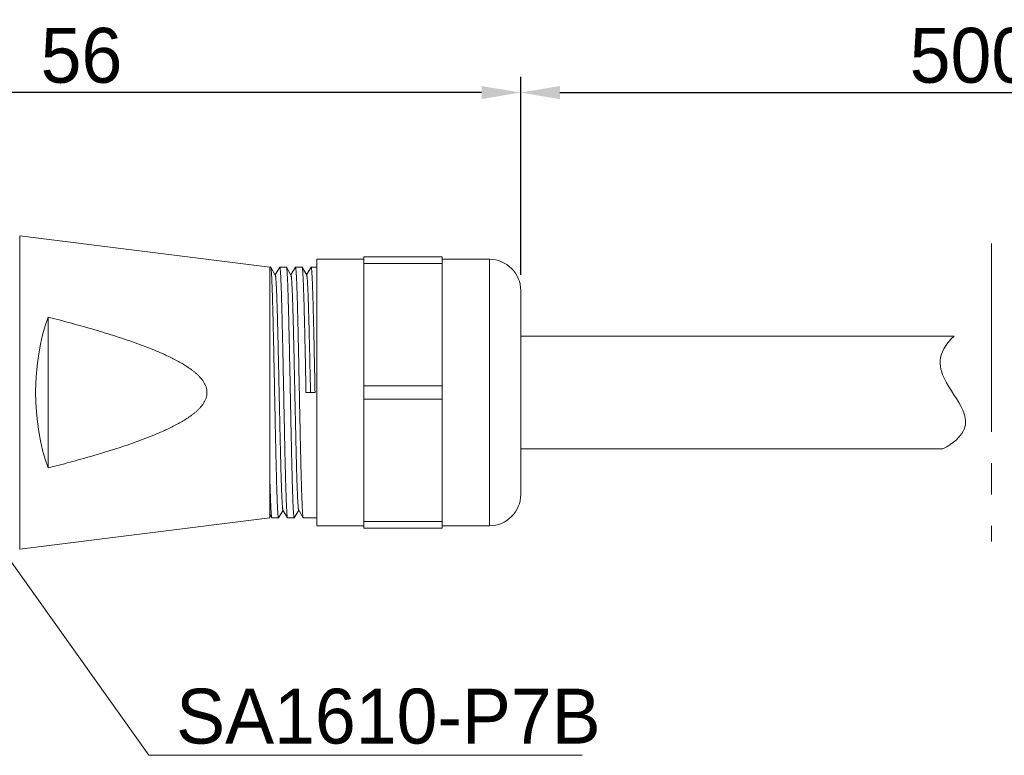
# Model space of a CAD drawing. Header units: millimetres. Extents: x 40 to 283, y 58 to 130.
# Tile 2 of 4: x 99 to 161, y 83 to 130. Entities that reach past the tile are written whole.
import ezdxf

# ---------------------------------------------------------------- set-up
doc = ezdxf.new("R2010")
doc.units = ezdxf.units.MM
doc.header["$PDSIZE"] = -5
doc.linetypes.add('点画线', pattern=[18, 12, -2, 2, -2])
for name, color, linetype, lineweight in [('中心线层', 1, '点画线', 18), ('尺寸线层', 3, 'Continuous', 18), ('细实线层', 7, 'Continuous', 18)]:
    doc.layers.add(name, color=color, linetype=linetype, lineweight=lineweight)
doc.dimstyles.new('CST Standard', dxfattribs={"dimtxt": 3.5, "dimasz": 2.5, "dimexe": 1, "dimexo": 1, "dimgap": 0.6, "dimtad": 1, "dimtoh": 1, "dimdsep": 46, "dimtxsty": 'Standard', "dimcen": -2.5, "dimdle": 5, "dimadec": 0, "dimazin": 2, "dimtfac": 1, "dimtofl": 0, "dimtmove": 0, "dimatfit": 0, "dimfxl": 1, "dimtolj": 1, "dimarcsym": 0})

# ---------------------------------------------------------------- blocks, each defined once
blk = doc.blocks.new('*X3')
at = {"layer": '尺寸线层', "linetype": 'Continuous'}
blk.add_hatch(color=0, dxfattribs=at).paths.add_polyline_path([(96.284, 97.583), (97.987, 95.727), (97.478, 95.365)], flags=0)
at = {"layer": '尺寸线层', "color": 0, "linetype": 'Continuous'}
blk.add_line((96.284, 97.583), (106.812, 82.779), dxfattribs=at)
at = {"layer": '尺寸线层', "color": 0}
blk.add_line((106.812, 82.779), (134.449, 82.779), dxfattribs=at)
at = {"layer": '尺寸线层', "color": 0, "insert": (106.812, 83.479), "char_height": 3.5, "width": 49.27374, "attachment_point": 7}
blk.add_mtext('\\pxi0.5,r0.5;SA1610-P7B', dxfattribs=at)
blk = doc.blocks.new('*X4')
at = {"layer": 'Defpoints', "color": 0}
for p in [(74.529, 125.048), (74.529, 112.916), (130.529, 112.416)]:
    blk.add_point(p, dxfattribs=at)
at = {"layer": '尺寸线层', "color": 0, "linetype": 'Continuous', "lineweight": -2}
for p, q in [((74.529, 113.916), (74.529, 126.048)), ((130.529, 113.416), (130.529, 126.048)), ((128.029, 125.048), (77.029, 125.048))]:
    blk.add_line(p, q, dxfattribs=at)
at = {"layer": '尺寸线层', "color": 0}
for points in [[(77.029, 125.465), (77.029, 124.631), (74.529, 125.048)], [(128.029, 124.631), (128.029, 125.465), (130.529, 125.048)]]:
    blk.add_solid(points, dxfattribs=at)
at = {"layer": '尺寸线层', "color": 0, "insert": (102.529, 127.398), "char_height": 3.5, "attachment_point": 5, "bg_fill": 3, "box_fill_scale": 1.1, "bg_fill_color": 9, "bg_fill_true_color": 13158600, "bg_fill_transparency": 0}
blk.add_mtext('\\A1;56', dxfattribs=at)
blk = doc.blocks.new('*X5')
at = {"layer": 'Defpoints', "color": 0}
for p in [(190.529, 125.048), (130.529, 112.416), (190.529, 112.416)]:
    blk.add_point(p, dxfattribs=at)
at = {"layer": '尺寸线层', "color": 0, "linetype": 'Continuous', "lineweight": -2}
for p, q in [((130.529, 113.416), (130.529, 126.048)), ((190.529, 113.416), (190.529, 126.048)), ((133.029, 125.048), (188.029, 125.048))]:
    blk.add_line(p, q, dxfattribs=at)
at = {"layer": '尺寸线层', "color": 0}
for points in [[(133.029, 125.465), (133.029, 124.631), (130.529, 125.048)], [(188.029, 124.631), (188.029, 125.465), (190.529, 125.048)]]:
    blk.add_solid(points, dxfattribs=at)
at = {"layer": '尺寸线层', "color": 0, "insert": (160.529, 127.398), "char_height": 3.5, "attachment_point": 5, "bg_fill": 3, "box_fill_scale": 1.1, "bg_fill_color": 9, "bg_fill_true_color": 13158600, "bg_fill_transparency": 0}
blk.add_mtext('\\A1;5000', dxfattribs=at)

msp = doc.modelspace()

# ---------------------------------------------------------------- linework, layer by layer
at = {"layer": '细实线层', "color": 0}
for p, q in [((98.59, 95.924), (98.59, 115.908)), ((98.59, 115.908), (114.529, 113.916)), ((117.529, 97.416), (117.529, 114.416)), ((120.529, 114.416), (117.529, 114.416)), ((120.529, 97.256), (120.529, 114.576)), ((125.529, 114.576), (120.529, 114.576)), ((125.529, 114.576), (125.529, 97.256)), ((125.529, 114.416), (128.529, 114.416)), ((128.529, 114.416), (128.529, 97.416)), ((114.529, 113.916), (114.529, 97.916)), ((114.59, 113.916), (114.529, 113.916)), ((114.884, 113.411), (114.595, 113.911)), ((115.162, 113.911), (114.879, 113.421)), ((115.59, 113.916), (115.167, 113.916)), ((115.884, 113.411), (115.595, 113.911)), ((116.162, 113.911), (115.879, 113.421)), ((116.59, 113.916), (116.167, 113.916)), ((116.884, 113.411), (116.595, 113.911)), ((117.162, 113.911), (116.879, 113.421)), ((117.529, 113.916), (117.167, 113.916)), ((125.529, 114.143), (120.529, 114.143)), ((130.529, 112.416), (130.529, 99.416)), ((100.395, 101.106), (100.395, 110.727)), ((130.529, 109.516), (158.157, 109.516)), ((130.529, 109.516), (158.157, 109.516)), ((125.529, 106.349), (120.529, 106.349)), ((117.417, 105.916), (116.84, 105.916)), ((125.529, 105.483), (120.529, 105.483)), ((130.529, 102.316), (157.438, 102.316)), ((130.529, 102.316), (157.438, 102.316)), ((98.59, 95.924), (114.529, 97.916)), ((114.529, 98.151), (114.662, 97.921)), ((115.09, 97.916), (114.667, 97.916)), ((115.095, 97.921), (115.379, 98.411)), ((115.373, 98.421), (115.662, 97.921)), ((116.09, 97.916), (115.667, 97.916)), ((116.095, 97.921), (116.379, 98.411)), ((116.373, 98.421), (116.662, 97.921)), ((117.529, 97.916), (116.667, 97.916)), ((120.529, 97.416), (117.529, 97.416)), ((125.529, 97.689), (120.529, 97.689)), ((125.529, 97.416), (128.529, 97.416)), ((125.529, 97.256), (120.529, 97.256))]:
    msp.add_line(p, q, dxfattribs=at)
for centre, start, end in [((128.529, 112.416), 0, 90), ((128.529, 99.416), 270, 0)]:
    msp.add_arc(centre, 2, start, end, dxfattribs=at)
msp.add_ellipse((104.919, 105.916), major_axis=(0, 9.177), ratio=0.57886, start_param=1.019069, end_param=2.122524, dxfattribs=at)
for points, knots in [([(114.59, 113.916), (114.591, 113.916), (114.592, 113.915), (114.594, 113.913), (114.595, 113.912), (114.595, 113.911)], [0, 0, 0, 0, 394.355213, 660.962971, 989.410084, 989.410084, 989.410084, 989.410084]), ([(114.595, 113.911), (114.596, 113.91), (114.597, 113.907), (114.6, 113.9), (114.604, 113.887), (114.607, 113.869), (114.611, 113.846), (114.615, 113.818), (114.62, 113.771), (114.627, 113.702), (114.635, 113.605), (114.642, 113.49), (114.65, 113.356), (114.658, 113.206), (114.665, 113.038), (114.673, 112.854), (114.681, 112.653), (114.691, 112.353), (114.704, 111.943), (114.72, 111.408), (114.735, 110.821), (114.75, 110.189), (114.766, 109.516), (114.781, 108.809), (114.796, 108.075), (114.812, 107.32), (114.827, 106.553), (114.843, 105.779), (114.858, 105.006), (114.873, 104.243), (114.889, 103.495), (114.904, 102.769), (114.919, 102.074), (114.935, 101.414), (114.95, 100.797), (114.965, 100.229), (114.979, 99.787), (114.989, 99.462), (114.997, 99.241), (115.005, 99.036), (115.012, 98.846), (115.02, 98.673), (115.028, 98.518), (115.035, 98.38), (115.043, 98.259), (115.05, 98.157), (115.057, 98.083), (115.063, 98.033), (115.066, 98.002), (115.07, 97.98), (115.072, 97.964), (115.075, 97.952), (115.078, 97.939), (115.081, 97.928), (115.084, 97.922), (115.086, 97.919), (115.088, 97.917), (115.089, 97.916), (115.09, 97.916)], [0, 0, 0, 0, 4.056355, 9.113715, 22.334442, 39.781862, 61.493999, 87.483316, 117.748257, 191.063949, 281.312828, 388.304204, 511.798998, 651.514615, 807.127604, 978.275436, 1164.557925, 1365.538517, 1809.673141, 2306.507225, 2851.368498, 3439.130227, 4064.260238, 4720.873459, 5402.787662, 6103.581894, 6816.657101, 7535.298384, 8252.738348, 8962.22092, 9657.06507, 10330.727854, 10976.866177, 11589.396688, 12162.553305, 12690.94184, 13169.591341, 13388.838196, 13594.002082, 13784.601332, 13960.189051, 14120.354356, 14264.723636, 14392.961928, 14504.774555, 14599.909439, 14678.161094, 14710.907017, 14739.381358, 14763.57835, 14774.07364, 14783.502156, 14799.171782, 14810.646781, 14814.862448, 14818.12373, 14820.547758, 14822.417433, 14822.417433, 14822.417433, 14822.417433]), ([(115.167, 113.916), (115.166, 113.916), (115.165, 113.915), (115.163, 113.913), (115.162, 113.912), (115.162, 113.911)], [0, 0, 0, 0, 395.465937, 662.825551, 992.198949, 992.198949, 992.198949, 992.198949]), ([(115.417, 105.916), (115.412, 106.178), (115.402, 106.698), (115.386, 107.472), (115.371, 108.231), (115.355, 108.968), (115.339, 109.675), (115.324, 110.346), (115.308, 110.975), (115.293, 111.555), (115.28, 112.005), (115.269, 112.337), (115.261, 112.563), (115.253, 112.773), (115.246, 112.966), (115.238, 113.142), (115.23, 113.301), (115.222, 113.443), (115.215, 113.566), (115.207, 113.67), (115.2, 113.746), (115.195, 113.797), (115.191, 113.828), (115.187, 113.854), (115.184, 113.874), (115.181, 113.886), (115.179, 113.894), (115.177, 113.901), (115.175, 113.906), (115.173, 113.91), (115.171, 113.914), (115.169, 113.916), (115.168, 113.916), (115.167, 113.916)], [0, 0, 0, 0, 827.416365, 1646.866754, 2450.463616, 3230.471135, 3979.381178, 4689.985628, 5355.446017, 5969.359738, 6525.822304, 6780.814927, 7019.485541, 7241.261243, 7445.610347, 7632.043876, 7800.117077, 7949.431043, 8079.634649, 8190.427245, 8281.563259, 8319.701572, 8352.864467, 8381.044619, 8404.244907, 8413.984661, 8422.490915, 8429.773692, 8435.850352, 8440.75179, 8444.538587, 8447.34569, 8449.501962, 8449.501962, 8449.501962, 8449.501962]), ([(115.595, 113.911), (115.595, 113.912), (115.594, 113.913), (115.592, 113.915), (115.591, 113.916), (115.59, 113.916)], [0, 0, 0, 0, 330.072364, 597.999343, 994.304502, 994.304502, 994.304502, 994.304502]), ([(115.84, 105.916), (115.83, 106.425), (115.815, 107.183), (115.794, 108.182), (115.779, 108.905), (115.764, 109.6), (115.749, 110.261), (115.733, 110.882), (115.718, 111.458), (115.703, 111.982), (115.69, 112.385), (115.68, 112.678), (115.672, 112.875), (115.664, 113.056), (115.657, 113.22), (115.649, 113.368), (115.642, 113.498), (115.634, 113.611), (115.627, 113.706), (115.62, 113.774), (115.615, 113.819), (115.611, 113.847), (115.607, 113.869), (115.603, 113.888), (115.6, 113.9), (115.597, 113.907), (115.596, 113.91), (115.595, 113.911)], [0, 0, 0, 0, 1309.070582, 1948.522111, 2570.029216, 3167.868693, 3736.535777, 4270.794992, 4765.728623, 5216.78248, 5619.808528, 5802.135836, 5971.104663, 6126.32784, 6267.450528, 6394.15135, 6506.143648, 6603.177093, 6685.040084, 6751.564204, 6779.036477, 6802.637089, 6822.365059, 6838.23216, 6850.273365, 6854.888401, 6858.597461, 6858.597461, 6858.597461, 6858.597461]), ([(116.167, 113.916), (116.166, 113.916), (116.165, 113.915), (116.163, 113.913), (116.162, 113.912), (116.162, 113.911)], [0, 0, 0, 0, 397.425595, 666.110059, 997.115605, 997.115605, 997.115605, 997.115605]), ([(116.417, 105.916), (116.412, 106.178), (116.402, 106.698), (116.386, 107.472), (116.371, 108.231), (116.355, 108.968), (116.339, 109.675), (116.324, 110.346), (116.308, 110.975), (116.293, 111.555), (116.28, 112.005), (116.269, 112.337), (116.261, 112.563), (116.253, 112.773), (116.246, 112.966), (116.238, 113.142), (116.23, 113.301), (116.222, 113.443), (116.215, 113.566), (116.207, 113.67), (116.2, 113.746), (116.195, 113.797), (116.191, 113.828), (116.187, 113.854), (116.184, 113.874), (116.181, 113.886), (116.179, 113.894), (116.177, 113.901), (116.175, 113.906), (116.173, 113.91), (116.171, 113.914), (116.169, 113.916), (116.168, 113.916), (116.167, 113.916)], [0, 0, 0, 0, 831.327361, 1654.651092, 2462.046361, 3245.740785, 3998.190744, 4712.154048, 5380.759905, 5997.575447, 6556.668277, 6812.866187, 7052.66494, 7275.488921, 7480.803933, 7668.118688, 7836.98633, 7987.006067, 8117.825114, 8229.1414, 8320.708191, 8359.026775, 8392.346423, 8420.659775, 8443.969726, 8453.755517, 8462.301978, 8469.619179, 8475.724562, 8480.649168, 8484.453864, 8487.274236, 8489.4407, 8489.4407, 8489.4407, 8489.4407]), ([(116.595, 113.911), (116.595, 113.912), (116.594, 113.913), (116.592, 113.915), (116.591, 113.916), (116.59, 113.916)], [0, 0, 0, 0, 331.711606, 600.969194, 999.242527, 999.242527, 999.242527, 999.242527]), ([(116.84, 105.916), (116.83, 106.425), (116.815, 107.183), (116.794, 108.182), (116.779, 108.905), (116.764, 109.6), (116.749, 110.261), (116.733, 110.882), (116.718, 111.458), (116.703, 111.982), (116.69, 112.385), (116.68, 112.678), (116.672, 112.875), (116.664, 113.056), (116.657, 113.22), (116.649, 113.368), (116.642, 113.498), (116.634, 113.611), (116.627, 113.706), (116.62, 113.774), (116.615, 113.819), (116.611, 113.847), (116.607, 113.869), (116.603, 113.888), (116.6, 113.9), (116.597, 113.907), (116.596, 113.91), (116.595, 113.911)], [0, 0, 0, 0, 1315.305268, 1957.802301, 2582.269447, 3182.956242, 3754.331707, 4291.135427, 4788.426271, 5241.628353, 5646.573885, 5829.76956, 5999.543132, 6155.505587, 6297.300398, 6424.604655, 6537.130338, 6634.625922, 6716.8788, 6783.719753, 6811.322868, 6835.035882, 6854.85781, 6870.800481, 6882.899034, 6887.536051, 6891.262775, 6891.262775, 6891.262775, 6891.262775]), ([(117.167, 113.916), (117.166, 113.916), (117.165, 113.915), (117.163, 113.913), (117.162, 113.912), (117.162, 113.911)], [0, 0, 0, 0, 399.404951, 669.427583, 1002.081684, 1002.081684, 1002.081684, 1002.081684]), ([(117.417, 105.916), (117.412, 106.178), (117.402, 106.698), (117.386, 107.472), (117.371, 108.231), (117.355, 108.968), (117.339, 109.675), (117.324, 110.346), (117.308, 110.975), (117.293, 111.555), (117.28, 112.005), (117.269, 112.337), (117.261, 112.563), (117.253, 112.773), (117.246, 112.966), (117.238, 113.142), (117.23, 113.301), (117.222, 113.443), (117.215, 113.566), (117.207, 113.67), (117.2, 113.746), (117.195, 113.797), (117.191, 113.828), (117.187, 113.854), (117.184, 113.874), (117.181, 113.886), (117.179, 113.894), (117.177, 113.901), (117.175, 113.906), (117.173, 113.91), (117.171, 113.914), (117.169, 113.916), (117.168, 113.916), (117.167, 113.916)], [0, 0, 0, 0, 835.284097, 1662.52647, 2473.76457, 3261.189019, 4017.220294, 4734.581735, 5406.369849, 6026.121149, 6587.875004, 6845.292298, 7086.232383, 7310.116904, 7516.409121, 7704.615408, 7874.286783, 8025.020545, 8156.46223, 8268.30833, 8360.310938, 8398.811899, 8432.290134, 8460.738245, 8484.15914, 8493.991507, 8502.578645, 8509.930673, 8516.065115, 8521.013159, 8524.835964, 8527.669759, 8529.846535, 8529.846535, 8529.846535, 8529.846535]), ([(115.373, 98.421), (115.371, 98.424), (115.368, 98.431), (115.365, 98.444), (115.361, 98.462), (115.357, 98.483), (115.353, 98.509), (115.348, 98.552), (115.341, 98.617), (115.334, 98.706), (115.326, 98.813), (115.319, 98.935), (115.311, 99.074), (115.304, 99.228), (115.296, 99.398), (115.288, 99.583), (115.278, 99.858), (115.265, 100.236), (115.247, 100.823), (115.227, 101.569), (115.204, 102.481), (115.181, 103.463), (115.159, 104.497), (115.136, 105.559), (115.113, 106.629), (115.091, 107.684), (115.068, 108.703), (115.049, 109.52), (115.033, 110.139), (115.022, 110.572), (115.011, 110.982), (114.999, 111.365), (114.988, 111.719), (114.977, 112.044), (114.965, 112.338), (114.954, 112.598), (114.944, 112.793), (114.936, 112.932), (114.93, 113.022), (114.925, 113.103), (114.919, 113.175), (114.913, 113.238), (114.908, 113.291), (114.902, 113.335), (114.897, 113.365), (114.893, 113.385), (114.89, 113.396), (114.888, 113.404), (114.885, 113.409), (114.884, 113.411)], [0, 0, 0, 0, 7.864477, 19.065263, 33.693481, 51.782282, 73.34352, 98.377136, 158.831333, 233.046358, 320.871833, 422.117981, 536.55997, 663.940222, 803.969945, 956.330314, 1120.673516, 1483.777983, 1889.959133, 2571.754117, 3327.949837, 4142.946027, 4999.925459, 5881.202431, 6768.588896, 7643.770455, 8488.685012, 9285.896511, 9661.425258, 10018.955874, 10356.642292, 10672.74171, 10965.622979, 11233.775997, 11475.819667, 11690.509109, 11876.744252, 11958.889169, 12033.577501, 12100.715871, 12160.222388, 12212.027109, 12256.073236, 12292.320994, 12320.754912, 12332.049571, 12341.409626, 12348.859915, 12354.455152, 12354.455152, 12354.455152, 12354.455152]), ([(116.373, 98.421), (116.371, 98.424), (116.368, 98.431), (116.365, 98.444), (116.361, 98.462), (116.357, 98.483), (116.353, 98.509), (116.348, 98.552), (116.341, 98.617), (116.334, 98.706), (116.326, 98.813), (116.319, 98.935), (116.311, 99.074), (116.304, 99.228), (116.296, 99.398), (116.288, 99.583), (116.278, 99.858), (116.265, 100.236), (116.247, 100.823), (116.227, 101.569), (116.204, 102.481), (116.181, 103.463), (116.159, 104.497), (116.136, 105.559), (116.113, 106.629), (116.091, 107.684), (116.068, 108.703), (116.049, 109.52), (116.033, 110.139), (116.022, 110.572), (116.011, 110.982), (115.999, 111.365), (115.988, 111.719), (115.977, 112.044), (115.965, 112.338), (115.954, 112.598), (115.944, 112.793), (115.936, 112.932), (115.93, 113.022), (115.925, 113.103), (115.919, 113.175), (115.913, 113.238), (115.908, 113.291), (115.902, 113.335), (115.897, 113.365), (115.893, 113.385), (115.89, 113.396), (115.888, 113.404), (115.885, 113.409), (115.884, 113.411)], [0, 0, 0, 0, 7.906047, 19.166502, 33.87221, 52.057201, 73.732811, 98.899394, 159.67451, 234.283533, 322.575303, 424.359035, 539.408687, 667.465305, 808.238553, 961.407906, 1126.623696, 1491.656001, 1899.993672, 2585.408637, 3345.619427, 4164.942803, 5026.472298, 5912.428404, 6804.526413, 7684.354712, 8533.755369, 9335.199615, 9712.722235, 10072.151056, 10411.630526, 10729.408195, 11023.844478, 11293.421378, 11536.750013, 11752.579415, 11939.803442, 12022.384458, 12097.469216, 12164.964205, 12224.786679, 12276.866304, 12321.146401, 12357.586682, 12386.17141, 12397.526205, 12406.935846, 12414.425649, 12420.050745, 12420.050745, 12420.050745, 12420.050745]), ([(117.129, 105.916), (117.118, 106.393), (117.103, 107.102), (117.083, 108.037), (117.068, 108.714), (117.053, 109.365), (117.037, 109.984), (117.022, 110.566), (117.007, 111.105), (116.992, 111.597), (116.979, 111.974), (116.969, 112.249), (116.961, 112.434), (116.953, 112.604), (116.946, 112.758), (116.938, 112.897), (116.931, 113.02), (116.923, 113.126), (116.916, 113.216), (116.909, 113.28), (116.904, 113.323), (116.9, 113.349), (116.896, 113.371), (116.892, 113.388), (116.889, 113.401), (116.886, 113.408), (116.884, 113.411)], [0, 0, 0, 0, 1264.161539, 1881.72027, 2482.002482, 3059.497257, 3608.903406, 4125.178327, 4603.584673, 5039.734235, 5429.628956, 5606.097625, 5769.699359, 5920.060663, 6056.839174, 6179.724793, 6288.44095, 6382.746229, 6462.436867, 6527.351399, 6554.232229, 6577.384057, 6596.807673, 6612.514992, 6624.542327, 6632.986966, 6632.986966, 6632.986966, 6632.986966]), ([(100.395, 110.727), (100.863, 110.608), (101.799, 110.363), (102.964, 110.039), (103.892, 109.764), (104.585, 109.549), (105.275, 109.324), (105.96, 109.087), (106.641, 108.835), (107.202, 108.61), (107.646, 108.418), (107.977, 108.268), (108.303, 108.11), (108.625, 107.943), (108.942, 107.766), (109.251, 107.575), (109.5, 107.403), (109.691, 107.256), (109.83, 107.139), (109.964, 107.016), (110.09, 106.886), (110.207, 106.747), (110.313, 106.6), (110.403, 106.442), (110.473, 106.274), (110.518, 106.098), (110.529, 105.977), (110.529, 105.916)], [0, 0, 0, 0, 805.999228, 1611.995472, 2014.998199, 2418.001211, 2821.003643, 3224.005281, 3627.005456, 4030.002379, 4231.506503, 4433.011517, 4634.51592, 4836.019332, 5037.521226, 5239.019592, 5440.50997, 5541.265689, 5642.021614, 5742.775997, 5843.526992, 5944.272215, 6045.008059, 6145.730112, 6246.430998, 6347.108686, 6447.769475, 6447.769475, 6447.769475, 6447.769475]), ([(157.438, 102.316), (158.835, 103.084), (159.215, 104.451), (157.332, 106.709), (156.941, 108.413), (158.157, 109.516)], [0, 0, 0, 0, 1099.158444, 2054.594894, 3323.150019, 3323.150019, 3323.150019, 3323.150019]), ([(110.529, 105.916), (110.529, 105.856), (110.518, 105.735), (110.473, 105.558), (110.403, 105.391), (110.313, 105.233), (110.207, 105.085), (110.09, 104.946), (109.964, 104.816), (109.83, 104.693), (109.691, 104.577), (109.5, 104.429), (109.251, 104.257), (108.942, 104.066), (108.625, 103.889), (108.303, 103.722), (107.977, 103.564), (107.646, 103.414), (107.202, 103.223), (106.641, 102.998), (105.96, 102.746), (105.275, 102.509), (104.585, 102.284), (103.892, 102.069), (102.964, 101.794), (101.799, 101.469), (100.863, 101.225), (100.395, 101.106)], [0, 0, 0, 0, 102.002996, 204.023151, 306.066844, 408.131992, 510.211122, 612.299837, 714.394364, 816.492335, 918.592062, 1020.691581, 1224.869156, 1429.054851, 1633.24421, 1837.43505, 2041.626835, 2245.819346, 2450.011016, 2858.382706, 3266.757664, 3675.134079, 4083.511281, 4491.889085, 4900.266605, 5717.012259, 6533.760909, 6533.760909, 6533.760909, 6533.760909]), ([(115.417, 105.916), (115.427, 105.407), (115.442, 104.65), (115.463, 103.65), (115.478, 102.928), (115.493, 102.233), (115.508, 101.571), (115.524, 100.95), (115.539, 100.375), (115.554, 99.85), (115.567, 99.447), (115.577, 99.154), (115.585, 98.957), (115.593, 98.777), (115.6, 98.612), (115.608, 98.465), (115.615, 98.334), (115.623, 98.222), (115.63, 98.126), (115.637, 98.058), (115.642, 98.013), (115.646, 97.986), (115.65, 97.963), (115.654, 97.945), (115.657, 97.933), (115.66, 97.925), (115.661, 97.922), (115.662, 97.921)], [0, 0, 0, 0, 1248.028753, 1857.662699, 2450.188989, 3020.151269, 3562.301449, 4071.648206, 4543.503118, 4973.524387, 5357.757386, 5531.582786, 5692.672645, 5840.657851, 5975.200065, 6095.992865, 6202.762967, 6295.271762, 6373.31752, 6436.739651, 6462.930898, 6485.431018, 6504.239072, 6519.366289, 6530.846012, 6535.24585, 6538.781957, 6538.781957, 6538.781957, 6538.781957]), ([(116.09, 97.916), (116.089, 97.916), (116.088, 97.917), (116.086, 97.919), (116.084, 97.922), (116.082, 97.926), (116.08, 97.932), (116.078, 97.938), (116.076, 97.946), (116.073, 97.959), (116.07, 97.978), (116.066, 98.004), (116.062, 98.036), (116.057, 98.087), (116.05, 98.162), (116.042, 98.267), (116.035, 98.39), (116.027, 98.531), (116.019, 98.69), (116.011, 98.866), (116.004, 99.06), (115.996, 99.27), (115.988, 99.496), (115.977, 99.827), (115.964, 100.277), (115.949, 100.857), (115.933, 101.486), (115.918, 102.157), (115.902, 102.865), (115.886, 103.601), (115.871, 104.36), (115.855, 105.135), (115.845, 105.655), (115.84, 105.916)], [0, 0, 0, 0, 2.103649, 4.842245, 8.536626, 13.318446, 19.246806, 26.351849, 34.650509, 44.152566, 66.786656, 94.279078, 126.632639, 163.840194, 252.752053, 360.840779, 487.866794, 633.536784, 797.508194, 979.391852, 1178.753858, 1395.117171, 1627.963079, 1876.732661, 2419.614875, 3018.546161, 3667.766129, 4361.028427, 5091.661478, 5852.633077, 6636.618327, 7436.070201, 8243.293644, 8243.293644, 8243.293644, 8243.293644]), ([(116.417, 105.916), (116.427, 105.407), (116.442, 104.65), (116.463, 103.65), (116.478, 102.928), (116.493, 102.233), (116.508, 101.571), (116.524, 100.95), (116.539, 100.375), (116.554, 99.85), (116.567, 99.447), (116.577, 99.154), (116.585, 98.957), (116.593, 98.777), (116.6, 98.612), (116.608, 98.465), (116.615, 98.334), (116.623, 98.222), (116.63, 98.126), (116.637, 98.058), (116.642, 98.013), (116.646, 97.986), (116.65, 97.963), (116.654, 97.945), (116.657, 97.933), (116.66, 97.925), (116.661, 97.922), (116.662, 97.921)], [0, 0, 0, 0, 1255.113879, 1868.208772, 2464.098868, 3037.296857, 3582.524868, 4094.763218, 4569.29689, 5001.759405, 5388.1737, 5562.98592, 5724.990263, 5873.815519, 6009.121473, 6130.599995, 6237.976244, 6331.010206, 6409.499004, 6473.281162, 6499.621094, 6522.248947, 6541.163778, 6556.376876, 6567.921771, 6572.346587, 6575.902768, 6575.902768, 6575.902768, 6575.902768]), ([(114.529, 100.766), (114.534, 100.562), (114.544, 100.176), (114.558, 99.706), (114.57, 99.364), (114.578, 99.134), (114.586, 98.922), (114.595, 98.729), (114.603, 98.556), (114.611, 98.403), (114.619, 98.271), (114.627, 98.174), (114.632, 98.106), (114.636, 98.064), (114.641, 98.027), (114.645, 97.995), (114.649, 97.969), (114.653, 97.948), (114.656, 97.934), (114.659, 97.926), (114.661, 97.922), (114.662, 97.921)], [0, 0, 0, 0, 1081.064965, 2050.770155, 2490.50585, 2898.536828, 3273.752073, 3615.131456, 3921.749383, 4192.778571, 4427.494403, 4625.280737, 4710.165871, 4785.642436, 4851.671384, 4908.224913, 4955.293929, 4992.89622, 5021.108698, 5031.761122, 5040.187327, 5040.187327, 5040.187327, 5040.187327]), ([(114.662, 97.921), (114.662, 97.92), (114.663, 97.919), (114.665, 97.917), (114.666, 97.916), (114.667, 97.916)], [0, 0, 0, 0, 310.729677, 562.971772, 936.072292, 936.072292, 936.072292, 936.072292]), ([(115.09, 97.916), (115.091, 97.916), (115.092, 97.917), (115.094, 97.919), (115.095, 97.92), (115.095, 97.921)], [0, 0, 0, 0, 374.070028, 626.964374, 938.517311, 938.517311, 938.517311, 938.517311]), ([(115.662, 97.921), (115.662, 97.92), (115.663, 97.919), (115.665, 97.917), (115.666, 97.916), (115.667, 97.916)], [0, 0, 0, 0, 312.6291, 566.404279, 941.784062, 941.784062, 941.784062, 941.784062]), ([(116.095, 97.921), (116.095, 97.92), (116.094, 97.919), (116.092, 97.917), (116.091, 97.916), (116.09, 97.916)], [0, 0, 0, 0, 313.457138, 567.897174, 944.253072, 944.253072, 944.253072, 944.253072]), ([(116.662, 97.921), (116.662, 97.92), (116.663, 97.919), (116.665, 97.917), (116.666, 97.916), (116.667, 97.916)], [0, 0, 0, 0, 314.548022, 569.873553, 947.539234, 947.539234, 947.539234, 947.539234])]:
    msp.add_open_spline(points, degree=3, knots=knots, dxfattribs=at)

# ---------------------------------------------------------------- block references
at = {"layer": '尺寸线层', "color": 0}
msp.add_blockref('*X3', (0, 0), dxfattribs=at)

# ---------------------------------------------------------------- next in the draw order: dimensions: what is measured, and where the dimension line sits
dim = msp.add_linear_dim(base=(74.529, 125.048), p1=(130.529, 112.416), p2=(74.529, 112.916), dimstyle='CST Standard', override={"dimsah": 1, "dimtfill": 1, "dimtzin": 8}, dxfattribs=at)
dim.commit()
dim.dimension.update_dxf_attribs({"geometry": '*X4', "text_midpoint": (102.529, 127.398)})

# ---------------------------------------------------------------- next in the draw order: dimensions: what is measured, and where the dimension line sits
dim = msp.add_linear_dim(base=(190.529, 125.048), p1=(130.529, 112.416), p2=(190.529, 112.416), text='5000', dimstyle='CST Standard', override={"dimsah": 1, "dimtfill": 1}, dxfattribs=at)
dim.commit()
dim.dimension.update_dxf_attribs({"geometry": '*X5', "text_midpoint": (160.529, 127.398)})

# ---------------------------------------------------------------- next in the draw order: linework, layer by layer
at = {"layer": '中心线层', "color": 0}
msp.add_line((160.529, 115.416), (160.529, 96.416), dxfattribs=at)

doc.saveas('drawing.dxf')
